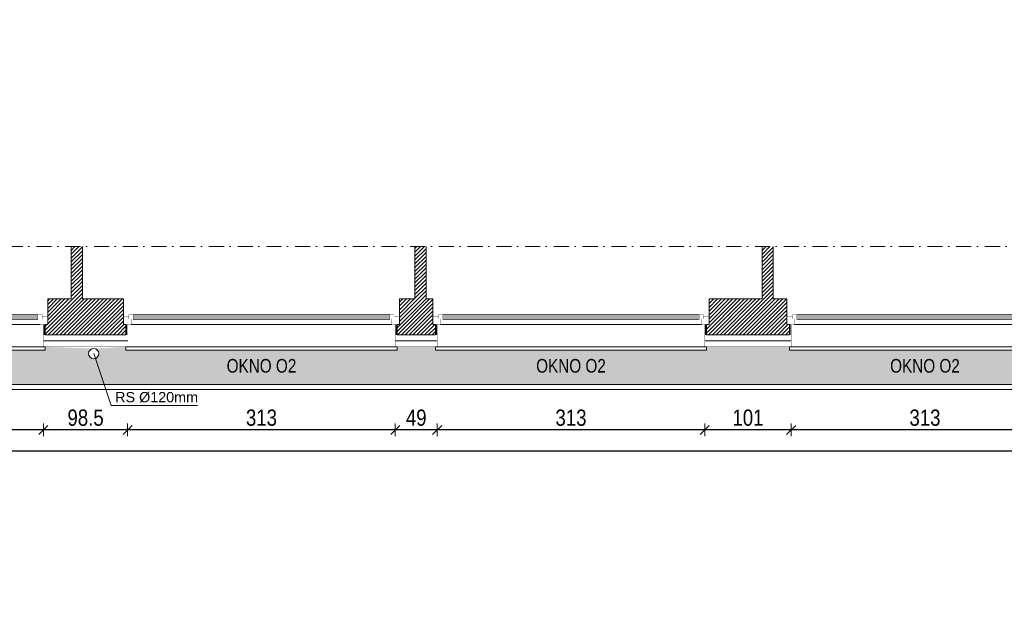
# Model space of a CAD drawing. Header units: millimetres. Extents: x 18880 to 99371, y -5529 to 27899.
# Tile 16 of 161: x 20258 to 21409, y 5982 to 6671. Entities that reach past the tile are written whole.
import ezdxf

# ---------------------------------------------------------------- set-up
doc = ezdxf.new("R2010")
doc.units = ezdxf.units.MM
doc.set_wipeout_variables(frame=1)
doc.linetypes.add('DASHED', pattern=[19.05, 12.7, -6.35])
doc.linetypes.add('Kropki i Kreski', pattern=[335.138881, 176.388884, -88.194442, 0, -70.555556])
for name, color, linetype, lineweight in [('AA_HATCH', 251, 'Continuous', 0), ('AA_IZOLACJA', 251, 'Continuous', 0), ('AA_OPIS', 2, 'Continuous', 0), ('AA_WIDOK', 254, 'Continuous', 0), ('AP wymiary', 40, 'Continuous', 0), ('K_SCIANY', 90, 'Continuous', 20)]:
    doc.layers.add(name, color=color, linetype=linetype, lineweight=lineweight)
doc.layers.add('Okna ArchiCADa', color=7, linetype='Continuous')
doc.styles.add('1', font='ARIALN.TTF')
doc.styles.add('ARIAL', font='arial.ttf')
doc.linetypes.add('STYROPIAN', pattern='A,0.000141,[1,styropian.shx,S=1,R=0,X=0,Y=0],-14.102004', length=14.102145)
doc.dimstyles.new('1_50', dxfattribs={"dimscale": 10, "dimtxt": 1.9, "dimasz": 0.005, "dimexe": 0, "dimexo": 0, "dimgap": 0.45, "dimtad": 1, "dimdec": 4, "dimrnd": 0.5, "dimdsep": 46, "dimtxsty": '1', "dimblk1": 'DIM01', "dimblk2": 'DIM01', "dimsah": 1, "dimcen": 2, "dimdle": 25, "dimse1": 1, "dimse2": 1, "dimclrd": 1, "dimclrt": 2, "dimadec": 0, "dimazin": 0, "dimtfac": 0.66665, "dimtdec": 4, "dimtix": 1, "dimtmove": 0, "dimatfit": 3, "dimldrblk": 'DIM01', "dimfxl": 0, "dimtolj": 1, "dimtzin": 0, "dimarcsym": 0})

# ---------------------------------------------------------------- blocks, each defined once
blk = doc.blocks.new('O1 rozwierane 12_74')
at = {"layer": 'AA_WIDOK', "color": 4}
blk.add_lwpolyline([(1160, 260), (1160, 300), (-1160, 300), (-1160, 260)], dxfattribs=at)
at = {"layer": 'AA_WIDOK', "linetype": 'DASHED', "ltscale": 0.5}
blk.add_lwpolyline([(1160, 260), (-1160, 260)], dxfattribs=at)
at = {"layer": 'AA_WIDOK', "color": 4, "const_width": 3}
for points in [[(-1190, -90), (-1190, 0)], [(1190, 0), (1190, -90)]]:
    blk.add_lwpolyline(points, dxfattribs=at)
at = {"color": 4}
blk.add_wipeout([(-1075, -115), (-1075, -65), (-1100, -65), (-1100, 0), (1100, 0), (1100, -65), (1075, -65), (1075, -115)], dxfattribs=at).dxf.layer = 'AA_WIDOK'
at = {"layer": 'AA_IZOLACJA', "linetype": 'STYROPIAN', "ltscale": 0.2}
for points in [[(-1150, 120), (-1150, 0)], [(1150, 120), (1150, 0)]]:
    blk.add_lwpolyline(points, dxfattribs=at)
at = {"layer": 'AA_WIDOK', "const_width": 3}
for points in [[(-1140, 260), (-1140, 0)], [(1140, 260), (1140, 0)]]:
    blk.add_lwpolyline(points, dxfattribs=at)
at = {"layer": 'AA_WIDOK', "color": 4, "const_width": 3}
for points in [[(-1190, 0), (-1100, 0)], [(-1100, 0), (-1100, -65)], [(1100, -65), (1100, 0)], [(1100, 0), (1190, 0)], [(-1125, -90), (-1190, -90)], [(-1100, -65), (-1125, -65)], [(-1125, -65), (-1125, -90)], [(-1125, -65), (-1075, -65)], [(-1125, -115), (-1125, -65)], [(-1075, -115), (-1125, -115)], [(-1075, -65), (-1075, -115)], [(1075, -80), (-1075, -80)], [(1075, -90), (-1075, -90)], [(1075, -100), (-1075, -100)], [(1075, -115), (1075, -65)], [(1075, -65), (1125, -65)], [(1125, -115), (1075, -115)], [(1125, -65), (1100, -65)], [(1125, -90), (1125, -65)], [(1125, -65), (1125, -115)], [(1190, -90), (1125, -90)]]:
    blk.add_lwpolyline(points, dxfattribs=at)
at = {"layer": 'AA_WIDOK', "color": 4}
for points in [[(-1100, 0), (1100, 0)], [(1075, -65), (-1075, -65)], [(1075, -115), (-1075, -115)], [(1075, -115), (-1075, -115)]]:
    blk.add_lwpolyline(points, dxfattribs=at)
blk = doc.blocks.new('O1 rozwierane 12_80')
at = {"layer": 'AA_WIDOK', "color": 4}
blk.add_lwpolyline([(1585, 260), (1585, 300), (-1585, 300), (-1585, 260)], dxfattribs=at)
at = {"layer": 'AA_WIDOK', "linetype": 'DASHED', "ltscale": 0.5}
blk.add_lwpolyline([(1585, 260), (-1585, 260)], dxfattribs=at)
at = {"layer": 'AA_WIDOK', "color": 4, "const_width": 3}
for points in [[(-1615, -90), (-1615, 0)], [(1615, 0), (1615, -90)]]:
    blk.add_lwpolyline(points, dxfattribs=at)
at = {"color": 4}
blk.add_wipeout([(-1500, -115), (-1500, -65), (-1525, -65), (-1525, 0), (1525, 0), (1525, -65), (1500, -65), (1500, -115)], dxfattribs=at).dxf.layer = 'AA_WIDOK'
at = {"layer": 'AA_IZOLACJA', "linetype": 'STYROPIAN', "ltscale": 0.2}
for points in [[(-1575, 120), (-1575, 0)], [(1575, 120), (1575, 0)]]:
    blk.add_lwpolyline(points, dxfattribs=at)
at = {"layer": 'AA_WIDOK', "const_width": 3}
for points in [[(-1565, 260), (-1565, 0)], [(1565, 260), (1565, 0)]]:
    blk.add_lwpolyline(points, dxfattribs=at)
at = {"layer": 'AA_WIDOK', "color": 4, "const_width": 3}
for points in [[(-1615, 0), (-1525, 0)], [(-1525, 0), (-1525, -65)], [(1525, -65), (1525, 0)], [(1525, 0), (1615, 0)], [(-1550, -90), (-1615, -90)], [(-1525, -65), (-1550, -65)], [(-1550, -65), (-1550, -90)], [(-1550, -65), (-1500, -65)], [(-1550, -115), (-1550, -65)], [(-1500, -115), (-1550, -115)], [(-1500, -65), (-1500, -115)], [(1500, -80), (-1500, -80)], [(1500, -90), (-1500, -90)], [(1500, -100), (-1500, -100)], [(1500, -115), (1500, -65)], [(1500, -65), (1550, -65)], [(1550, -115), (1500, -115)], [(1550, -65), (1525, -65)], [(1550, -90), (1550, -65)], [(1550, -65), (1550, -115)], [(1615, -90), (1550, -90)]]:
    blk.add_lwpolyline(points, dxfattribs=at)
at = {"layer": 'AA_WIDOK', "color": 4}
for points in [[(-1525, 0), (1525, 0)], [(1500, -65), (-1500, -65)], [(1500, -115), (-1500, -115)], [(1500, -115), (-1500, -115)]]:
    blk.add_lwpolyline(points, dxfattribs=at)
blk = doc.blocks.new('DIM01')
at = {"color": 2}
blk.add_line((-106, -106), (106, 106), dxfattribs=at)
blk.add_line((0, -150), (0, 150))
blk = doc.blocks.new('*D716')
at = {"layer": 'AP wymiary', "color": 1, "lineweight": -2, "transparency": 16777216}
blk.add_line((21472.9, 6191.8), (21160, 6191.8), dxfattribs=at)
at = {"layer": 'Defpoints', "color": 0, "transparency": 16777216}
for p in [(21159.9, 6296), (21472.9, 6296), (21159.9, 6191.8)]:
    blk.add_point(p, dxfattribs=at)
at = {"layer": 'AP wymiary', "color": 1, "lineweight": -2, "transparency": 16777216, "xscale": 0.05, "yscale": 0.05, "zscale": 0.05, "rotation": 180}
blk.add_blockref('DIM01', (21159.9, 6191.8), dxfattribs=at)
at = {"layer": 'AP wymiary', "color": 1, "lineweight": -2, "transparency": 16777216, "xscale": 0.05, "yscale": 0.05, "zscale": 0.05}
blk.add_blockref('DIM01', (21472.9, 6191.8), dxfattribs=at)
at = {"layer": 'AP wymiary', "color": 2, "transparency": 16777216, "insert": (21316.4, 6206), "char_height": 19, "attachment_point": 5, "style": '1'}
blk.add_mtext('\\A1;313', dxfattribs=at)
blk = doc.blocks.new('*D717')
at = {"layer": 'AP wymiary', "color": 1, "lineweight": -2, "transparency": 16777216}
blk.add_line((21159.9, 6191.8), (21059, 6191.8), dxfattribs=at)
at = {"layer": 'Defpoints', "color": 0, "transparency": 16777216}
for p in [(21058.9, 6296), (21159.9, 6296), (21058.9, 6191.8)]:
    blk.add_point(p, dxfattribs=at)
at = {"layer": 'AP wymiary', "color": 1, "lineweight": -2, "transparency": 16777216, "xscale": 0.05, "yscale": 0.05, "zscale": 0.05, "rotation": 180}
blk.add_blockref('DIM01', (21058.9, 6191.8), dxfattribs=at)
at = {"layer": 'AP wymiary', "color": 1, "lineweight": -2, "transparency": 16777216, "xscale": 0.05, "yscale": 0.05, "zscale": 0.05}
blk.add_blockref('DIM01', (21159.9, 6191.8), dxfattribs=at)
at = {"layer": 'AP wymiary', "color": 2, "transparency": 16777216, "insert": (21109.4, 6206), "char_height": 19, "attachment_point": 5, "style": '1'}
blk.add_mtext('\\A1;101', dxfattribs=at)
blk = doc.blocks.new('*D718')
at = {"layer": 'AP wymiary', "color": 1, "lineweight": -2, "transparency": 16777216}
blk.add_line((21058.9, 6191.8), (20746, 6191.8), dxfattribs=at)
at = {"layer": 'Defpoints', "color": 0, "transparency": 16777216}
for p in [(20745.9, 6296), (21058.9, 6296), (20745.9, 6191.8)]:
    blk.add_point(p, dxfattribs=at)
at = {"layer": 'AP wymiary', "color": 1, "lineweight": -2, "transparency": 16777216, "xscale": 0.05, "yscale": 0.05, "zscale": 0.05, "rotation": 180}
blk.add_blockref('DIM01', (20745.9, 6191.8), dxfattribs=at)
at = {"layer": 'AP wymiary', "color": 1, "lineweight": -2, "transparency": 16777216, "xscale": 0.05, "yscale": 0.05, "zscale": 0.05}
blk.add_blockref('DIM01', (21058.9, 6191.8), dxfattribs=at)
at = {"layer": 'AP wymiary', "color": 2, "transparency": 16777216, "insert": (20902.4, 6206), "char_height": 19, "attachment_point": 5, "style": '1'}
blk.add_mtext('\\A1;313', dxfattribs=at)
blk = doc.blocks.new('*D719')
at = {"layer": 'AP wymiary', "color": 1, "lineweight": -2, "transparency": 16777216}
blk.add_line((20745.9, 6191.8), (20697, 6191.8), dxfattribs=at)
at = {"layer": 'Defpoints', "color": 0, "transparency": 16777216}
for p in [(20696.9, 6296), (20745.9, 6296), (20696.9, 6191.8)]:
    blk.add_point(p, dxfattribs=at)
at = {"layer": 'AP wymiary', "color": 1, "lineweight": -2, "transparency": 16777216, "xscale": 0.05, "yscale": 0.05, "zscale": 0.05, "rotation": 180}
blk.add_blockref('DIM01', (20696.9, 6191.8), dxfattribs=at)
at = {"layer": 'AP wymiary', "color": 1, "lineweight": -2, "transparency": 16777216, "xscale": 0.05, "yscale": 0.05, "zscale": 0.05}
blk.add_blockref('DIM01', (20745.9, 6191.8), dxfattribs=at)
at = {"layer": 'AP wymiary', "color": 2, "transparency": 16777216, "insert": (20721.4, 6206), "char_height": 19, "attachment_point": 5, "style": '1'}
blk.add_mtext('\\A1;49', dxfattribs=at)
blk = doc.blocks.new('*D720')
at = {"layer": 'AP wymiary', "color": 1, "lineweight": -2, "transparency": 16777216}
blk.add_line((20696.9, 6191.8), (20384, 6191.8), dxfattribs=at)
at = {"layer": 'Defpoints', "color": 0, "transparency": 16777216}
for p in [(20383.9, 6298.3), (20696.9, 6296), (20383.9, 6191.8)]:
    blk.add_point(p, dxfattribs=at)
at = {"layer": 'AP wymiary', "color": 1, "lineweight": -2, "transparency": 16777216, "xscale": 0.05, "yscale": 0.05, "zscale": 0.05, "rotation": 180}
blk.add_blockref('DIM01', (20383.9, 6191.8), dxfattribs=at)
at = {"layer": 'AP wymiary', "color": 1, "lineweight": -2, "transparency": 16777216, "xscale": 0.05, "yscale": 0.05, "zscale": 0.05}
blk.add_blockref('DIM01', (20696.9, 6191.8), dxfattribs=at)
at = {"layer": 'AP wymiary', "color": 2, "transparency": 16777216, "insert": (20540.4, 6206), "char_height": 19, "attachment_point": 5, "style": '1'}
blk.add_mtext('\\A1;313', dxfattribs=at)
blk = doc.blocks.new('*D721')
at = {"layer": 'AP wymiary', "color": 1, "lineweight": -2, "transparency": 16777216}
blk.add_line((20383.9, 6191.8), (20285.5, 6191.8), dxfattribs=at)
at = {"layer": 'Defpoints', "color": 0, "transparency": 16777216}
for p in [(20285.4, 6298.8), (20383.9, 6298.3), (20285.4, 6191.8)]:
    blk.add_point(p, dxfattribs=at)
at = {"layer": 'AP wymiary', "color": 1, "lineweight": -2, "transparency": 16777216, "xscale": 0.05, "yscale": 0.05, "zscale": 0.05, "rotation": 180}
blk.add_blockref('DIM01', (20285.4, 6191.8), dxfattribs=at)
at = {"layer": 'AP wymiary', "color": 1, "lineweight": -2, "transparency": 16777216, "xscale": 0.05, "yscale": 0.05, "zscale": 0.05}
blk.add_blockref('DIM01', (20383.9, 6191.8), dxfattribs=at)
at = {"layer": 'AP wymiary', "color": 2, "transparency": 16777216, "insert": (20334.7, 6206), "char_height": 19, "attachment_point": 5, "style": '1'}
blk.add_mtext('\\A1;98.5', dxfattribs=at)
blk = doc.blocks.new('*D722')
at = {"layer": 'AP wymiary', "color": 1, "lineweight": -2, "transparency": 16777216}
blk.add_line((20285.4, 6191.8), (20057.5, 6191.8), dxfattribs=at)
at = {"layer": 'Defpoints', "color": 0, "transparency": 16777216}
for p in [(20057.4, 6298.2), (20285.4, 6298.8), (20057.4, 6191.8)]:
    blk.add_point(p, dxfattribs=at)
at = {"layer": 'AP wymiary', "color": 1, "lineweight": -2, "transparency": 16777216, "xscale": 0.05, "yscale": 0.05, "zscale": 0.05, "rotation": 180}
blk.add_blockref('DIM01', (20057.4, 6191.8), dxfattribs=at)
at = {"layer": 'AP wymiary', "color": 1, "lineweight": -2, "transparency": 16777216, "xscale": 0.05, "yscale": 0.05, "zscale": 0.05}
blk.add_blockref('DIM01', (20285.4, 6191.8), dxfattribs=at)
at = {"layer": 'AP wymiary', "color": 2, "transparency": 16777216, "insert": (20171.4, 6206), "char_height": 19, "attachment_point": 5, "style": '1'}
blk.add_mtext('\\A1;228', dxfattribs=at)
blk = doc.blocks.new('*D729')
at = {"layer": 'AP wymiary', "color": 1, "lineweight": -2, "transparency": 16777216}
blk.add_line((19281, 6167.3), (24254.9, 6167.3), dxfattribs=at)
at = {"layer": 'Defpoints', "color": 0, "transparency": 16777216}
for p in [(24254.9, 6217.7), (19280.9, 6171.2), (24254.9, 6167.3)]:
    blk.add_point(p, dxfattribs=at)
at = {"layer": 'AP wymiary', "color": 1, "lineweight": -2, "transparency": 16777216, "xscale": 0.05, "yscale": 0.05, "zscale": 0.05, "rotation": 180}
blk.add_blockref('DIM01', (19280.9, 6167.3), dxfattribs=at)
at = {"layer": 'AP wymiary', "color": 1, "lineweight": -2, "transparency": 16777216, "xscale": 0.05, "yscale": 0.05, "zscale": 0.05}
blk.add_blockref('DIM01', (24254.9, 6167.3), dxfattribs=at)
at = {"layer": 'AP wymiary', "color": 2, "transparency": 16777216, "insert": (21767.9, 6181.5), "char_height": 19, "attachment_point": 5, "style": '1'}
blk.add_mtext('\\A1;4974', dxfattribs=at)

msp = doc.modelspace()

# ---------------------------------------------------------------- hatches: boundary and pattern name
at = {"layer": 'AA_HATCH'}
h = msp.add_hatch(dxfattribs=at)
h.set_pattern_fill('ANSI31', color=256)
h.set_pattern_definition([(45, (-97.541, 354.6473), (-2.24506403, 2.24506403), [])])
h.paths.add_polyline_path([(19266.93442, 6214.95839), (19266.93442, 6223.95839), (19254.93442, 6223.95839), (19254.93442, 6220.95839), (19245.93442, 6220.95839), (19238.93442, 6220.95839), (19238.93442, 6214.95839), (19160.57867, 6214.95839), (19160.57867, 6184.95839), (19238.93442, 6184.95839), (19238.93442, 6162.95839), (19245.93442, 6162.95839), (19254.93442, 6162.95839), (19254.93442, 6159.95839), (19266.93442, 6159.95839), (19266.93442, 6184.95839)])
h.paths.add_polyline_path([(19266.93442, 6602.95839), (19266.93442, 6608.95839), (19255.43442, 6608.95839), (19238.93442, 6608.95839), (19160.57867, 6608.95839), (19160.57867, 6592.95839), (19238.93442, 6592.95839), (19238.93442, 6300.95839), (19245.93442, 6300.95839), (19254.93442, 6300.95839), (19254.93442, 6302.95839), (19266.93442, 6302.95839), (19306.69925, 6302.95839), (19306.69925, 6344.95839), (19266.93442, 6344.95839), (19266.93442, 6583.95839), (19266.93442, 6595.95839)])
h.paths.add_polyline_path([(19602.93442, 6671.49702), (19560.93442, 6671.49702), (19560.93442, 6302.95839), (19614.93442, 6302.95839), (19614.93442, 6314.95839), (19611.93442, 6314.95839), (19611.93442, 6323.95839), (19611.93442, 6344.95839), (19602.93442, 6344.95839)])
h.paths.add_polyline_path([(20052.43442, 6344.95839), (20015.93442, 6344.95839), (20015.93442, 6406.09797), (19985.93442, 6406.09797), (19985.93442, 6344.95839), (19934.93442, 6344.95839), (19934.93442, 6323.95839), (19934.93442, 6314.95839), (19931.93442, 6314.95839), (19931.93442, 6302.95839), (20055.43442, 6302.95839), (20055.43442, 6314.95839), (20052.43442, 6314.95839), (20052.43442, 6323.95839)])
h.paths.add_polyline_path([(20378.93442, 6344.95839), (20330.93442, 6344.95839), (20330.93442, 6406.09797), (20317.93442, 6406.09797), (20317.93442, 6344.95839), (20290.43442, 6344.95839), (20290.43442, 6323.95839), (20290.43442, 6314.95839), (20287.43442, 6314.95839), (20287.43442, 6302.95839), (20381.93442, 6302.95839), (20381.93442, 6314.95839), (20378.93442, 6314.95839), (20378.93442, 6323.95839)])
h.paths.add_polyline_path([(20740.93442, 6344.95839), (20732.93442, 6344.95839), (20732.93442, 6406.09797), (20719.93442, 6406.09797), (20719.93442, 6344.95839), (20701.93442, 6344.95839), (20701.93442, 6323.95839), (20701.93442, 6314.95839), (20698.93442, 6314.95839), (20698.93442, 6302.95839), (20743.93442, 6302.95839), (20743.93442, 6314.95839), (20740.93442, 6314.95839), (20740.93442, 6323.95839)])
h.paths.add_polyline_path([(21154.93442, 6323.95839), (21154.93442, 6344.95839), (21138.93442, 6344.95839), (21138.93442, 6406.09797), (21125.93442, 6406.09797), (21125.93442, 6344.95839), (21063.93442, 6344.95839), (21063.93442, 6323.95839), (21063.93442, 6314.95839), (21060.93442, 6314.95839), (21060.93442, 6302.95839), (21157.93442, 6302.95839), (21157.93442, 6314.95839), (21154.93442, 6314.95839)])
h.paths.add_polyline_path([(21713.93442, 6314.95839), (21710.93442, 6314.95839), (21710.93442, 6323.95839), (21710.93442, 6344.95839), (21563.93442, 6344.95839), (21563.93442, 6406.09797), (21536.93442, 6406.09797), (21536.93442, 6344.95839), (21477.93442, 6344.95839), (21477.93442, 6323.95839), (21477.93442, 6314.95839), (21474.93442, 6314.95839), (21474.93442, 6302.95839), (21713.93442, 6302.95839)])
h.paths.add_polyline_path([(22182.93442, 6323.95839), (22182.93442, 6344.95839), (22126.93442, 6344.95839), (22126.93442, 6406.09797), (22113.93442, 6406.09797), (22113.93442, 6344.95839), (22094.93442, 6344.95839), (22094.93442, 6323.95839), (22094.93442, 6314.95839), (22091.93442, 6314.95839), (22091.93442, 6302.95839), (22185.93442, 6302.95839), (22185.93442, 6314.95839), (22182.93442, 6314.95839)])
h.paths.add_polyline_path([(22590.43442, 6323.95839), (22590.43442, 6344.95839), (22532.93442, 6344.95839), (22532.93442, 6406.09797), (22519.93442, 6406.09797), (22519.93442, 6344.95839), (22505.93442, 6344.95839), (22505.93442, 6323.95839), (22505.93442, 6314.95839), (22502.93442, 6314.95839), (22502.93442, 6302.95839), (22593.43442, 6302.95839), (22593.43442, 6314.95839), (22590.43442, 6314.95839)])
h.paths.add_polyline_path([(22914.43442, 6344.95839), (22863.93442, 6344.95839), (22863.93442, 6406.09797), (22850.93442, 6406.09797), (22850.93442, 6344.95839), (22828.43442, 6344.95839), (22828.43442, 6323.95839), (22828.43442, 6314.95839), (22825.43442, 6314.95839), (22825.43442, 6302.95839), (22917.43442, 6302.95839), (22917.43442, 6314.95839), (22914.43442, 6314.95839), (22914.43442, 6323.95839)])
h.paths.add_polyline_path([(23263.43442, 6323.95839), (23263.43442, 6344.95839), (23190.93442, 6344.95839), (23190.93442, 6406.09797), (23177.93442, 6406.09797), (23177.93442, 6344.95839), (23152.43442, 6344.95839), (23152.43442, 6323.95839), (23152.43442, 6314.95839), (23149.43442, 6314.95839), (23149.43442, 6302.95839), (23266.43442, 6302.95839), (23266.43442, 6314.95839), (23263.43442, 6314.95839)])
h.paths.add_polyline_path([(23641.43442, 6323.95839), (23641.43442, 6344.95839), (23570.93442, 6344.95839), (23570.93442, 6406.09797), (23557.93442, 6406.09797), (23557.93442, 6344.95839), (23501.43442, 6344.95839), (23501.43442, 6323.95839), (23501.43442, 6314.95839), (23498.43442, 6314.95839), (23498.43442, 6302.95839), (23644.43442, 6302.95839), (23644.43442, 6314.95839), (23641.43442, 6314.95839)])

# ---------------------------------------------------------------- linework, layer by layer
for points in [[(19833.42438, 6244.95839), (24210.93442, 6244.95839), (24210.93442, 6158.67273)], [(19834.90747, 6238.95839), (24204.93442, 6238.95839), (24204.93442, 6158.67273)]]:
    msp.add_lwpolyline(points, dxfattribs=at)
at = {"layer": 'AA_WIDOK', "color": 4}
msp.add_circle((20344.2026, 6280.95839), 6, dxfattribs=at)
at = {"layer": 'K_SCIANY'}
for points in [[(20317.93442, 6406.09797), (20317.93442, 6344.95839), (20290.43442, 6344.95839), (20290.43442, 6323.95839), (20290.43442, 6314.95839), (20287.43442, 6314.95839), (20287.43442, 6302.95839), (20381.93442, 6302.95839), (20381.93442, 6314.95839), (20378.93442, 6314.95839), (20378.93442, 6323.95839), (20378.93442, 6344.95839), (20330.93442, 6344.95839), (20330.93442, 6406.09797)], [(20719.93442, 6406.09797), (20719.93442, 6344.95839), (20701.93442, 6344.95839), (20701.93442, 6323.95839), (20701.93442, 6314.95839), (20698.93442, 6314.95839), (20698.93442, 6302.95839), (20743.93442, 6302.95839), (20743.93442, 6314.95839), (20740.93442, 6314.95839), (20740.93442, 6323.95839), (20740.93442, 6344.95839), (20732.93442, 6344.95839), (20732.93442, 6406.09797)], [(21125.93442, 6406.09797), (21125.93442, 6344.95839), (21063.93442, 6344.95839), (21063.93442, 6323.95839), (21063.93442, 6314.95839), (21060.93442, 6314.95839), (21060.93442, 6302.95839), (21157.93442, 6302.95839), (21157.93442, 6314.95839), (21154.93442, 6314.95839), (21154.93442, 6323.95839), (21154.93442, 6344.95839), (21138.93442, 6344.95839), (21138.93442, 6406.09797)]]:
    msp.add_lwpolyline(points, dxfattribs=at)

# ---------------------------------------------------------------- texts
at = {"layer": 'AA_OPIS', "style": 'ARIAL'}
for s, insert, char_height, width, attachment_point in [('{\\W0.8;OKNO O2}', (20540.43442, 6274.74678), 16, 300, 2), ('{\\W0.8;OKNO O2}', (20902.43442, 6274.74678), 16, 300, 2), ('{\\W0.8;OKNO O2}', (21316.43442, 6274.74678), 16, 300, 2), ('RS %%C120mm', (20369.35497, 6236.11025), 12, 1647.7118816, 1)]:
    msp.add_mtext(s, dxfattribs=dict(at, insert=insert, char_height=char_height, width=width, attachment_point=attachment_point))

# ---------------------------------------------------------------- dimensions: what is measured, and where the dimension line sits
at = {"layer": 'AP wymiary'}
dim = msp.add_linear_dim(base=(24254.93442, 6167.28035), p1=(19280.93442, 6171.15293), p2=(24254.93442, 6217.73211), dimstyle='1_50', dxfattribs=at)
dim.commit()
dim.dimension.update_dxf_attribs({"geometry": '*D729', "text_midpoint": (21767.93442, 6181.48124)})

# ---------------------------------------------------------------- next in the draw order: block references
at = {"layer": 'Okna ArchiCADa', "linetype": 'Continuous', "xscale": 0.1, "yscale": 0.1, "zscale": 0.1, "rotation": 180}
for name, p in [('O1 rozwierane 12_74', (20171.43442, 6314.95839)), ('O1 rozwierane 12_80', (20540.43442, 6314.95839)), ('O1 rozwierane 12_80', (20902.43442, 6314.95839)), ('O1 rozwierane 12_80', (21316.43442, 6314.95839))]:
    msp.add_blockref(name, p, dxfattribs=at)

# ---------------------------------------------------------------- next in the draw order: hatches: boundary and pattern name
at = {"layer": 'AA_HATCH'}
h = msp.add_hatch(dxfattribs=at)
h.set_pattern_fill('AR-CONC', color=256, scale=0.1)
h.set_pattern_definition([(50, (-97.541, 354.647), (18.218467, -1.593909), [1.905, -20.955]), (355, (-97.541, 354.647), (-3.524342, 19.105685), [1.524, -16.764058]), (100.451445, (-96.023, 354.514), (14.694125, 17.511775), [1.619001, -17.809024]), (46.1842, (-97.54, 359.727), (27.107904, -4.204233), [2.8575, -31.4325]), (96.63556, (-95.282, 359.377), (23.740413, 24.742612), [2.428502, -26.71356]), (351.18415, (-97.54, 359.727), (23.740413, 24.742612), [2.285997, -25.145973]), (21, (-95.001, 358.457), (15.161439, -10.22652), [1.905, -20.955]), (326, (-95.001, 358.457), (6.180203, 18.418797), [1.524, -16.764]), (71.451445, (-93.738, 357.605), (21.341642, 8.192277), [1.619001, -17.808994]), (37.5, (-97.541, 354.647), (0.3088603, 8.4555039), [0, -16.5608, 0, -17.018, 0, -16.8275]), (7.5, (-97.541, 354.647), (6.6819663, 10.0180575), [0, -9.7028, 0, -16.1798, 0, -6.4135]), (327.5, (-103.205, 354.647), (13.5590595, -0.5728744), [0, -6.35, 0, -19.812, 0, -26.289]), (317.5, (-105.745, 354.647), (14.812918, 2.542649), [0, -8.255, 0, -13.1572, 0, -18.669])])
h.paths.add_polyline_path([(20346.12068, 6275.27324, -0.5130675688), (20338.2026, 6280.95839, -0.4142135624), (20344.2026, 6286.95839), (20287.43442, 6288.89033), (20287.43442, 6284.95839), (20055.43442, 6284.95839), (20055.43442, 6288.95839), (19931.93442, 6288.95839), (19931.93442, 6284.95839), (19828.90365, 6284.95839, 0.0563298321), (19833.42438, 6244.95839), (20356.34842, 6244.95839)])
h.paths.add_polyline_path([(21606.4693, 6275.27324, -0.5130675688), (21598.55122, 6280.95839, -0.4142135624), (21604.55122, 6286.95839), (21474.93442, 6288.928), (21474.93442, 6284.95839), (21157.93442, 6284.95839), (21157.93442, 6288.95839), (21060.93442, 6288.95839), (21060.93442, 6284.95839), (20743.93442, 6284.95839), (20743.93442, 6288.95839), (20698.93442, 6288.95839), (20698.93442, 6284.95839), (20381.93442, 6284.95839), (20381.93442, 6288.95839), (20344.2026, 6286.95839, -0.4142135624), (20350.2026, 6280.95839, -0.3218180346), (20346.12068, 6275.27324), (20356.34842, 6244.95839), (21616.69704, 6244.95839)])
h.paths.add_polyline_path([(22893.98886, 6275.27324, -0.5130675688), (22886.07079, 6280.95839, -0.4142135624), (22892.07079, 6286.95839), (22825.43442, 6288.90011), (22825.43442, 6284.95839), (22593.43442, 6284.95839), (22593.43442, 6288.95839), (22502.93442, 6288.95839), (22502.93442, 6284.95839), (22185.93442, 6284.95839), (22185.93442, 6288.95839), (22091.93442, 6288.95839), (22091.93442, 6284.95839), (21713.93442, 6284.95839), (21713.93442, 6288.95839), (21604.55122, 6286.95839, -0.4142135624), (21610.55122, 6280.95839, -0.3218180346), (21606.4693, 6275.27324), (21616.69704, 6244.95839), (22904.2166, 6244.95839)])
h.paths.add_polyline_path([(24206.18314, 6275.27324, -0.3218180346), (24202.10121, 6280.95839, -0.4142135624), (24208.10121, 6286.95839), (24193.43442, 6288.71839), (24193.43442, 6284.95839), (23961.43442, 6284.95839), (23961.43442, 6288.95839), (23876.43442, 6288.95839), (23876.43442, 6284.95839), (23644.43442, 6284.95839), (23644.43442, 6288.95839), (23498.43442, 6288.95839), (23498.43442, 6284.95839), (23266.43442, 6284.95839), (23266.43442, 6288.95839), (23149.43442, 6288.95839), (23149.43442, 6284.95839), (22917.43442, 6284.95839), (22917.43442, 6288.95839), (22892.07079, 6286.95839, -0.4142135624), (22898.07079, 6280.95839, -0.3218180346), (22893.98886, 6275.27324), (22904.2166, 6244.95839), (24195.9554, 6244.95839)])
h.paths.add_polyline_path([(24254.93442, 6288.95839), (24208.10121, 6286.95839, -0.4142135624), (24214.10121, 6280.95839, -0.5130675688), (24206.18314, 6275.27324), (24195.9554, 6244.95839), (24210.93442, 6244.95839), (24210.93442, 6158.67273), (24250.93442, 6158.67273), (24250.93442, 6210.45839), (24254.93442, 6210.45839)])
h.paths.add_polyline_path([(20126.66825, 6253.72632), (20216.1482, 6253.72632), (20216.1482, 6286.69767), (20126.66825, 6286.69767)], flags=24)
h.paths.add_polyline_path([(21271.73374, 6249.72632), (21361.21368, 6249.72632), (21361.21368, 6282.69767), (21271.73374, 6282.69767)], flags=24)
h.paths.add_polyline_path([(20857.73374, 6249.72632), (20947.21368, 6249.72632), (20947.21368, 6282.69767), (20857.73374, 6282.69767)], flags=24)
h.paths.add_polyline_path([(20495.73374, 6249.72632), (20585.21368, 6249.72632), (20585.21368, 6282.69767), (20495.73374, 6282.69767)], flags=24)
h.paths.add_polyline_path([(22299.73374, 6249.72632), (22389.21368, 6249.72632), (22389.21368, 6282.69767), (22299.73374, 6282.69767)], flags=24)
h.paths.add_polyline_path([(21859.40372, 6253.72632), (21948.88367, 6253.72632), (21948.88367, 6286.69767), (21859.40372, 6286.69767)], flags=24)
h.paths.add_polyline_path([(22664.66825, 6253.72632), (22754.1482, 6253.72632), (22754.1482, 6286.69767), (22664.66825, 6286.69767)], flags=24)
h.paths.add_polyline_path([(24032.66825, 6253.72632), (24122.1482, 6253.72632), (24122.1482, 6286.69767), (24032.66825, 6286.69767)], flags=24)
h.paths.add_polyline_path([(23715.66825, 6253.72632), (23805.1482, 6253.72632), (23805.1482, 6286.69767), (23715.66825, 6286.69767)], flags=24)
h.paths.add_polyline_path([(23337.66825, 6253.72632), (23427.1482, 6253.72632), (23427.1482, 6286.69767), (23337.66825, 6286.69767)], flags=24)
h.paths.add_polyline_path([(22988.66825, 6253.72632), (23078.1482, 6253.72632), (23078.1482, 6286.69767), (22988.66825, 6286.69767)], flags=24)

# ---------------------------------------------------------------- next in the draw order: linework, layer by layer
at = {"layer": 'AA_IZOLACJA', "linetype": 'STYROPIAN', "ltscale": 1.4}
for points in [[(20285.43442, 6295.95839), (20383.93442, 6295.95839)], [(20696.93442, 6295.95839), (20745.93442, 6295.95839)], [(21058.93442, 6295.95839), (21159.93442, 6295.95839)]]:
    msp.add_lwpolyline(points, dxfattribs=at)
at = {"layer": 'AA_OPIS', "linetype": 'Kropki i Kreski', "ltscale": 0.1}
msp.add_lwpolyline([(24190.92911, 6158.67273), (24362.26796, 6158.67273), (24362.26796, 6406.09797), (19678.74055, 6406.09797), (19678.74055, 6671.49702), (19160.57867, 6671.49702), (19160.57867, 5981.99764), (19331.53444, 5981.99764)], dxfattribs=at)
at = {"layer": 'AA_OPIS', "linetype": 'Continuous'}
msp.add_lwpolyline([(20344.2026, 6280.95839), (20364.68807, 6220.23977), (20465.68932, 6220.23977)], dxfattribs=at)
at = {"layer": 'AA_WIDOK', "const_width": 0.3}
for points in [[(20285.43442, 6288.95839), (20383.93442, 6288.95839)], [(20696.93442, 6288.95839), (20745.93442, 6288.95839)], [(21058.93442, 6288.95839), (21159.93442, 6288.95839)]]:
    msp.add_lwpolyline(points, dxfattribs=at)

# ---------------------------------------------------------------- next in the draw order: dimensions: what is measured, and where the dimension line sits
at = {"layer": 'AP wymiary'}
for base, p1, p2, picture, middle in [((20057.43442, 6191.7584), (20285.43442, 6298.76103), (20057.43442, 6298.18031), '*D722', (20171.43442, 6205.95929)), ((20285.43442, 6191.7584), (20383.93442, 6298.3191), (20285.43442, 6298.76103), '*D721', (20334.68442, 6205.95929)), ((20383.93442, 6191.7584), (20696.93442, 6295.95839), (20383.93442, 6298.3191), '*D720', (20540.43442, 6205.95929)), ((20696.93442, 6191.7584), (20745.93442, 6295.95839), (20696.93442, 6295.95839), '*D719', (20721.43442, 6205.95929)), ((20745.93442, 6191.7584), (21058.93442, 6295.95839), (20745.93442, 6295.95839), '*D718', (20902.43442, 6205.95929)), ((21058.93442, 6191.7584), (21159.93442, 6295.95839), (21058.93442, 6295.95839), '*D717', (21109.43442, 6205.95929)), ((21159.93442, 6191.7584), (21472.93442, 6295.95839), (21159.93442, 6295.95839), '*D716', (21316.43442, 6205.95929))]:
    dim = msp.add_linear_dim(base=base, p1=p1, p2=p2, dimstyle='1_50', override={"dimtmove": 1}, dxfattribs=at)
    dim.commit()
    dim.dimension.update_dxf_attribs({"geometry": picture, "text_midpoint": middle})

doc.saveas('drawing.dxf')
